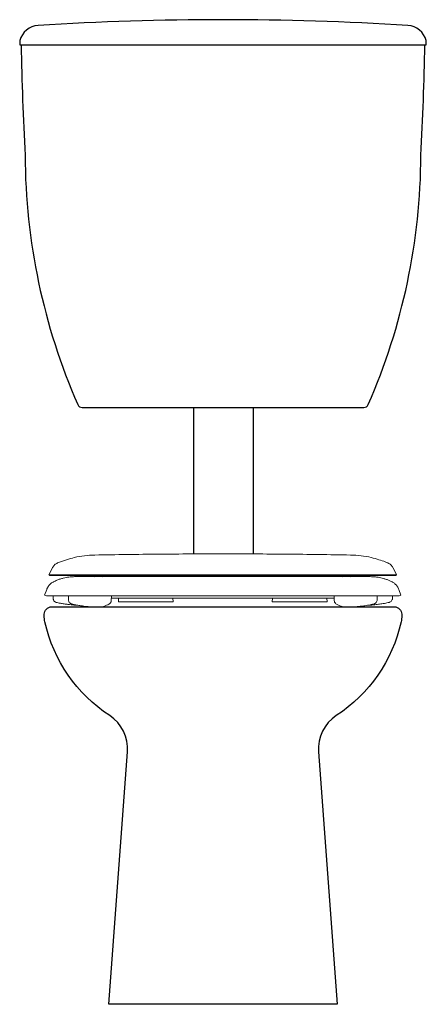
# Model space of a CAD drawing. Header units: millimetres. Extents: x 42.468 to 42.878, y 148.133 to 149.124.
import ezdxf

# ---------------------------------------------------------------- set-up
doc = ezdxf.new("R2010")
doc.units = ezdxf.units.MM
doc.layers.add('BLOCKS', color=3, linetype='Continuous')
doc.layers.add('SANINDUSA', color=3, linetype='Continuous')

msp = doc.modelspace()

# ---------------------------------------------------------------- linework, layer by layer
at = {"layer": 'BLOCKS'}
for p, q in [((42.64307, 148.73363), (42.64307, 148.58623)), ((42.70307, 148.73363), (42.70307, 148.58623))]:
    msp.add_line(p, q, dxfattribs=at)
for points in [[(42.48652, 149.11819, 0.330113), (42.46829, 149.10287, 0.107213), (42.4682, 149.09863), (42.87734, 149.09863, 0.107213), (42.87726, 149.10287, 0.330113), (42.85903, 149.11819, 0.030734)], [(42.85277, 148.52549), (42.85277, 148.52428, -0.054711), (42.85206, 148.51777, -0.19556), (42.78689, 148.42351, 0.27278), (42.76891, 148.38708), (42.78777, 148.13299), (42.55777, 148.13299), (42.57663, 148.38708, 0.27278), (42.55865, 148.42351, -0.19556), (42.49349, 148.51777, -0.054711), (42.49277, 148.52428), (42.49277, 148.52549, -0.414214), (42.50027, 148.53299), (42.84527, 148.53299, -0.414214)]]:
    msp.add_lwpolyline(points, format="xyb", close=True, dxfattribs=at)
msp.add_lwpolyline([(42.4695, 149.09863, 0.009935), (42.47349, 148.98751, 0.102661), (42.52645, 148.73662, 0.297906), (42.53103, 148.73363), (42.81451, 148.73363, 0.297906), (42.81909, 148.73662, 0.102661), (42.87206, 148.98751, 0.009935), (42.87604, 149.09863)], format="xyb", dxfattribs=at)
at = {"layer": 'SANINDUSA', "linetype": 'Continuous', "lineweight": 15}
for p, q in [((42.51519, 148.58047), (42.50614, 148.57713)), ((42.67252, 148.56338), (42.52396, 148.56338)), ((42.67252, 148.56338), (42.82109, 148.56338)), ((42.49525, 148.55055), (42.49313, 148.54474)), ((42.85191, 148.54474), (42.8498, 148.55055)), ((42.50168, 148.54409), (42.50173, 148.54088)), ((42.51706, 148.54409), (42.51715, 148.53928)), ((42.56024, 148.53928), (42.56032, 148.54409)), ((42.56769, 148.54178), (42.56737, 148.53808)), ((42.62268, 148.53808), (42.62236, 148.54178)), ((42.72269, 148.54178), (42.72237, 148.53808)), ((42.77768, 148.53808), (42.77736, 148.54178)), ((42.78473, 148.54409), (42.78481, 148.53928)), ((42.8279, 148.53928), (42.82799, 148.54409)), ((42.84332, 148.54088), (42.84337, 148.54409)), ((42.56737, 148.53808), (42.61881, 148.53808)), ((42.61881, 148.53808), (42.62268, 148.53808)), ((42.72237, 148.53808), (42.77381, 148.53808)), ((42.77381, 148.53808), (42.77768, 148.53808))]:
    msp.add_line(p, q, dxfattribs=at)
at = {"layer": 'SANINDUSA', "linetype": 'Continuous', "lineweight": 15, "flags": 128}
for points in [[(42.50115, 148.57247), (42.49962, 148.56947), (42.49749, 148.5653)], [(42.84756, 148.5653), (42.84543, 148.56947), (42.8439, 148.57247)], [(42.5425, 148.56438), (42.54316, 148.56378), (42.54389, 148.56326)], [(42.55122, 148.5633), (42.55189, 148.56378), (42.55255, 148.56437)], [(42.79249, 148.56438), (42.79316, 148.56378), (42.79389, 148.56326)], [(42.80122, 148.5633), (42.80189, 148.56378), (42.80254, 148.56437)]]:
    msp.add_lwpolyline(points, dxfattribs=at)
at = {"layer": 'SANINDUSA', "linetype": 'Continuous', "lineweight": 15}
for centre, start, end in [((42.49489, 148.54659), 227.17998, 269.99481), ((42.85016, 148.54659), 270.00519, 313.42806)]:
    msp.add_arc(centre, 0.0025, start, end, dxfattribs=at)
for points, knots in [([(42.51519, 148.58047), (42.51779, 148.58122), (42.52372, 148.58294), (42.53327, 148.58462), (42.54023, 148.58496), (42.54372, 148.58513)], [0, 0, 0, 0, 0.279935, 0.63864, 1, 1, 1, 1]), ([(42.67252, 148.58632), (42.65104, 148.58627), (42.6081, 148.58617), (42.56517, 148.58548), (42.54372, 148.58514)], [0, 0, 0, 0, 0.500336, 1, 1, 1, 1]), ([(42.67252, 148.58632), (42.69401, 148.58627), (42.73695, 148.58617), (42.77988, 148.58548), (42.80133, 148.58514)], [0, 0, 0, 0, 0.500339, 1, 1, 1, 1]), ([(42.82986, 148.58047), (42.82726, 148.58122), (42.82133, 148.58294), (42.81178, 148.58462), (42.80482, 148.58496), (42.80133, 148.58513)], [0, 0, 0, 0, 0.279935, 0.63864, 1, 1, 1, 1]), ([(42.82986, 148.58047), (42.83198, 148.57977), (42.83503, 148.57875), (42.838, 148.57751), (42.83891, 148.57713)], [0, 0, 0, 0, 0.692819, 1, 1, 1, 1]), ([(42.50614, 148.57713), (42.5051, 148.57658), (42.50302, 148.57546), (42.50176, 148.57347), (42.50113, 148.57247)], [0, 0, 0, 0, 0.5, 1, 1, 1, 1]), ([(42.83891, 148.57713), (42.83995, 148.57658), (42.84203, 148.57546), (42.84329, 148.57347), (42.84392, 148.57247)], [0, 0, 0, 0, 0.5, 1, 1, 1, 1]), ([(42.49749, 148.5653), (42.49755, 148.56523), (42.49769, 148.56509), (42.49784, 148.56497), (42.49792, 148.56491)], [0, 0, 0, 0, 0.49999, 1, 1, 1, 1]), ([(42.50587, 148.5653), (42.50463, 148.5653), (42.50215, 148.5653), (42.49963, 148.5653), (42.4982, 148.5653), (42.49771, 148.5653), (42.49758, 148.5653), (42.49753, 148.5653), (42.4975, 148.5653), (42.49749, 148.5653), (42.49749, 148.5653)], [0, 0, 0, 0, 0.243007, 0.485928, 0.728845, 0.880628, 0.910449, 0.940272, 0.970098, 1, 1, 1, 1]), ([(42.49792, 148.56491), (42.498, 148.56485), (42.49816, 148.56474), (42.49833, 148.56465), (42.49842, 148.56461)], [0, 0, 0, 0, 0.499988, 1, 1, 1, 1]), ([(42.49842, 148.56461), (42.49851, 148.56457), (42.49869, 148.5645), (42.49887, 148.56445), (42.49897, 148.56443)], [0, 0, 0, 0, 0.500008, 1, 1, 1, 1]), ([(42.67252, 148.56443), (42.66844, 148.56443), (42.66031, 148.56443), (42.64826, 148.56443), (42.63646, 148.56443), (42.62495, 148.56443), (42.61283, 148.56443), (42.60024, 148.56443), (42.58736, 148.56443), (42.57517, 148.56443), (42.56372, 148.56443), (42.5531, 148.56443), (42.54335, 148.56443), (42.53455, 148.56443), (42.52729, 148.56443), (42.52139, 148.56443), (42.51667, 148.56443), (42.5127, 148.56443), (42.50953, 148.56443), (42.50793, 148.56443), (42.50722, 148.56443), (42.50709, 148.56443), (42.50697, 148.56443), (42.50685, 148.56443), (42.50673, 148.56443), (42.50661, 148.56443), (42.50631, 148.56443), (42.50567, 148.56443), (42.50448, 148.56443), (42.50259, 148.56443), (42.50071, 148.56443), (42.49939, 148.56443), (42.49902, 148.56443), (42.49897, 148.56443), (42.49897, 148.56443), (42.49897, 148.56443)], [0, 0, 0, 0, 0.035666, 0.070885, 0.105733, 0.14028, 0.174584, 0.217199, 0.259606, 0.301882, 0.344093, 0.386303, 0.428577, 0.470982, 0.513595, 0.547898, 0.582442, 0.617288, 0.652504, 0.688169, 0.690516, 0.692864, 0.695211, 0.697559, 0.699906, 0.702254, 0.704601, 0.717511, 0.740562, 0.781715, 0.855188, 0.920793, 0.98642, 0.997726, 1, 1, 1, 1]), ([(42.52408, 148.56338), (42.52346, 148.56338), (42.52223, 148.56337), (42.52, 148.56324), (42.51753, 148.56298), (42.51482, 148.56255), (42.51188, 148.5619), (42.50873, 148.56099), (42.5054, 148.5598), (42.50318, 148.55874), (42.50203, 148.5582)], [0, 0, 0, 0, 0.128704, 0.252406, 0.372987, 0.492508, 0.612982, 0.736459, 0.864933, 1, 1, 1, 1]), ([(42.67252, 148.5653), (42.66802, 148.5653), (42.65906, 148.5653), (42.6458, 148.5653), (42.63284, 148.5653), (42.62025, 148.5653), (42.60806, 148.5653), (42.59631, 148.5653), (42.58505, 148.5653), (42.57433, 148.5653), (42.56419, 148.5653), (42.55467, 148.5653), (42.54582, 148.5653), (42.53768, 148.5653), (42.5303, 148.5653), (42.52373, 148.5653), (42.51799, 148.5653), (42.51374, 148.5653), (42.51065, 148.5653), (42.50904, 148.5653), (42.50813, 148.5653), (42.50776, 148.5653), (42.50741, 148.5653), (42.50707, 148.5653), (42.50674, 148.5653), (42.50644, 148.5653), (42.50614, 148.5653), (42.50596, 148.5653), (42.50587, 148.5653)], [0, 0, 0, 0, 0.056646, 0.112527, 0.167788, 0.222555, 0.276936, 0.331027, 0.384909, 0.438655, 0.492329, 0.545995, 0.599713, 0.653547, 0.707569, 0.761857, 0.8165, 0.871606, 0.907176, 0.94302, 0.950097, 0.957186, 0.964288, 0.971403, 0.978531, 0.985674, 0.99283, 1, 1, 1, 1]), ([(42.67252, 148.5653), (42.6764, 148.5653), (42.6841, 148.5653), (42.69554, 148.5653), (42.70676, 148.5653), (42.71893, 148.5653), (42.73194, 148.5653), (42.74558, 148.5653), (42.75859, 148.5653), (42.77091, 148.5653), (42.78247, 148.5653), (42.79321, 148.5653), (42.80304, 148.5653), (42.81192, 148.5653), (42.81922, 148.5653), (42.82513, 148.5653), (42.82985, 148.5653), (42.8338, 148.5653), (42.83702, 148.5653), (42.83845, 148.5653), (42.83917, 148.5653)], [0, 0, 0, 0, 0.048693, 0.09681, 0.144444, 0.191679, 0.254155, 0.316205, 0.377957, 0.439521, 0.500996, 0.562476, 0.624052, 0.685826, 0.747908, 0.79744, 0.847323, 0.897643, 0.948498, 1, 1, 1, 1]), ([(42.67252, 148.56443), (42.67699, 148.56443), (42.68587, 148.56443), (42.69902, 148.56443), (42.71186, 148.56443), (42.72434, 148.56443), (42.73643, 148.56443), (42.74807, 148.56443), (42.75923, 148.56443), (42.76985, 148.56443), (42.77991, 148.56443), (42.78934, 148.56443), (42.79811, 148.56443), (42.80618, 148.56443), (42.81349, 148.56443), (42.82001, 148.56443), (42.82569, 148.56443), (42.82944, 148.56443), (42.8318, 148.56443), (42.83315, 148.56443), (42.83438, 148.56443), (42.83549, 148.56443), (42.83648, 148.56443), (42.83726, 148.56443), (42.83779, 148.56443), (42.83869, 148.56443), (42.84042, 148.56443), (42.84255, 148.56443), (42.84434, 148.56443), (42.84542, 148.56443), (42.84585, 148.56443), (42.84598, 148.56443), (42.84603, 148.56443), (42.84606, 148.56443), (42.8461, 148.56443), (42.84607, 148.56443), (42.84606, 148.56443)], [0, 0, 0, 0, 0.038983, 0.077439, 0.115469, 0.153159, 0.190583, 0.227808, 0.264888, 0.301875, 0.338813, 0.375744, 0.412711, 0.449759, 0.486935, 0.524294, 0.561899, 0.59982, 0.613233, 0.626699, 0.640223, 0.653808, 0.66746, 0.681183, 0.691001, 0.696732, 0.732751, 0.797049, 0.854448, 0.911851, 0.957683, 0.966688, 0.975693, 0.984699, 0.997421, 1, 1, 1, 1]), ([(42.84302, 148.5582), (42.84207, 148.55866), (42.84018, 148.55956), (42.83727, 148.56067), (42.83439, 148.56157), (42.83156, 148.56228), (42.82878, 148.5628), (42.82607, 148.56315), (42.82342, 148.56335), (42.8218, 148.56337), (42.82097, 148.56338)], [0, 0, 0, 0, 0.110653, 0.2197341, 0.3303994, 0.4457151, 0.5684125, 0.7006021, 0.8440117, 1, 1, 1, 1]), ([(42.83917, 148.5653), (42.83922, 148.5653), (42.83932, 148.5653), (42.83947, 148.5653), (42.83961, 148.5653), (42.83976, 148.5653), (42.8399, 148.5653), (42.84004, 148.5653), (42.84018, 148.5653), (42.84056, 148.5653), (42.84183, 148.5653), (42.8437, 148.5653), (42.84575, 148.5653), (42.84722, 148.5653), (42.84744, 148.5653), (42.84754, 148.5653)], [0, 0, 0, 0, 0.009028, 0.018057, 0.027084, 0.036113, 0.04514, 0.054167, 0.063194, 0.072221, 0.128957, 0.318913, 0.50883, 0.761486, 1, 1, 1, 1]), ([(42.84608, 148.56443), (42.84617, 148.56445), (42.84636, 148.5645), (42.84654, 148.56457), (42.84663, 148.56461)], [0, 0, 0, 0, 0.499992, 1, 1, 1, 1]), ([(42.84663, 148.56461), (42.84672, 148.56465), (42.84689, 148.56474), (42.84705, 148.56485), (42.84713, 148.56491)], [0, 0, 0, 0, 0.500012, 1, 1, 1, 1]), ([(42.84713, 148.56491), (42.84721, 148.56497), (42.84736, 148.56509), (42.84749, 148.56523), (42.84756, 148.5653)], [0, 0, 0, 0, 0.50001, 1, 1, 1, 1]), ([(42.50223, 148.55827), (42.50204, 148.55818), (42.50129, 148.55785), (42.50012, 148.55706), (42.49871, 148.5559), (42.49744, 148.55453), (42.49635, 148.55294), (42.49562, 148.55159), (42.49534, 148.55075), (42.49527, 148.55052)], [0, 0, 0, 0, 0.060348, 0.228738, 0.395438, 0.570895, 0.751064, 0.934116, 1, 1, 1, 1]), ([(42.84979, 148.55053), (42.84959, 148.55103), (42.84918, 148.55211), (42.84827, 148.55361), (42.84719, 148.555), (42.846, 148.5562), (42.84473, 148.5572), (42.84367, 148.55788), (42.84302, 148.55819), (42.84282, 148.55828)], [0, 0, 0, 0, 0.151509, 0.323452, 0.48855, 0.646662, 0.797394, 0.94008, 1, 1, 1, 1]), ([(42.49489, 148.54409), (42.49495, 148.54409), (42.49507, 148.54409), (42.49663, 148.54409), (42.49843, 148.54409), (42.50052, 148.54409), (42.50256, 148.54409), (42.50528, 148.54409), (42.50876, 148.54409), (42.51345, 148.54409), (42.51963, 148.54409), (42.5274, 148.54409), (42.53626, 148.54409), (42.54603, 148.54409), (42.55664, 148.54409), (42.56797, 148.54409), (42.58004, 148.54409), (42.59274, 148.54409), (42.60602, 148.54409), (42.61978, 148.54409), (42.63391, 148.54409), (42.64749, 148.54409), (42.66039, 148.54409), (42.66848, 148.54409), (42.67252, 148.54409)], [0, 0, 0, 0, 0.081382, 0.174864, 0.268272, 0.301836, 0.335508, 0.36918, 0.402782, 0.436287, 0.47844, 0.520754, 0.56307, 0.605226, 0.646042, 0.687005, 0.727971, 0.76879, 0.809566, 0.850488, 0.891411, 0.932189, 0.966095, 1, 1, 1, 1]), ([(42.50173, 148.54088), (42.50187, 148.54044), (42.50213, 148.53957), (42.50315, 148.53825), (42.50423, 148.53776), (42.50489, 148.53747)], [0, 0, 0, 0, 0.280728, 0.56143, 1, 1, 1, 1]), ([(42.56029, 148.54215), (42.56049, 148.54205), (42.56091, 148.54183), (42.56138, 148.5418), (42.56163, 148.54178)], [0, 0, 0, 0, 0.469068, 1, 1, 1, 1]), ([(42.56607, 148.54178), (42.5655, 148.54178), (42.56435, 148.54178), (42.56266, 148.54178), (42.56203, 148.54178), (42.56163, 148.54178)], [0, 0, 0, 0, 0.25817, 0.516437, 1, 1, 1, 1]), ([(42.67252, 148.54178), (42.6698, 148.54178), (42.66435, 148.54178), (42.65495, 148.54178), (42.64442, 148.54178), (42.63299, 148.54178), (42.62206, 148.54178), (42.61177, 148.54178), (42.60225, 148.54178), (42.59373, 148.54178), (42.5863, 148.54178), (42.57996, 148.54178), (42.57468, 148.54178), (42.57059, 148.54178), (42.56758, 148.54178), (42.56658, 148.54178), (42.56607, 148.54178)], [0, 0, 0, 0, 0.051904, 0.103809, 0.180043, 0.25652, 0.332754, 0.408965, 0.485418, 0.561628, 0.634645, 0.707875, 0.780892, 0.853849, 0.927023, 1, 1, 1, 1]), ([(42.85016, 148.54409), (42.8501, 148.54409), (42.84998, 148.54409), (42.84842, 148.54409), (42.84662, 148.54409), (42.84453, 148.54409), (42.84249, 148.54409), (42.83977, 148.54409), (42.83629, 148.54409), (42.8316, 148.54409), (42.82542, 148.54409), (42.81765, 148.54409), (42.80879, 148.54409), (42.79902, 148.54409), (42.78841, 148.54409), (42.77708, 148.54409), (42.76501, 148.54409), (42.75231, 148.54409), (42.73903, 148.54409), (42.72527, 148.54409), (42.71114, 148.54409), (42.69756, 148.54409), (42.68466, 148.54409), (42.67657, 148.54409), (42.67252, 148.54409)], [0, 0, 0, 0, 0.081382, 0.174864, 0.268272, 0.301836, 0.335508, 0.36918, 0.402782, 0.436287, 0.47844, 0.520754, 0.56307, 0.605226, 0.646042, 0.687005, 0.727971, 0.76879, 0.809566, 0.850488, 0.891411, 0.932189, 0.966095, 1, 1, 1, 1]), ([(42.67252, 148.54178), (42.67642, 148.54178), (42.68431, 148.54178), (42.69608, 148.54178), (42.70766, 148.54178), (42.71881, 148.54178), (42.72935, 148.54178), (42.73919, 148.54178), (42.74749, 148.54178), (42.75437, 148.54178), (42.76001, 148.54178), (42.76501, 148.54178), (42.76932, 148.54178), (42.77289, 148.54178), (42.7757, 148.54178), (42.77782, 148.54178), (42.77859, 148.54178), (42.77897, 148.54178)], [0, 0, 0, 0, 0.074057, 0.150289, 0.226764, 0.302996, 0.379211, 0.455668, 0.531883, 0.590311, 0.648958, 0.707604, 0.766032, 0.82441, 0.883002, 0.941607, 1, 1, 1, 1]), ([(42.77897, 148.54178), (42.77955, 148.54178), (42.7807, 148.54178), (42.78239, 148.54178), (42.78301, 148.54178), (42.78342, 148.54178)], [0, 0, 0, 0, 0.258165, 0.516426, 1, 1, 1, 1]), ([(42.78476, 148.5421), (42.7846, 148.54202), (42.78422, 148.54182), (42.78379, 148.5418), (42.78354, 148.54178)], [0, 0, 0, 0, 0.412274, 1, 1, 1, 1]), ([(42.84331, 148.54088), (42.84318, 148.54044), (42.84292, 148.53957), (42.8419, 148.53825), (42.84082, 148.53776), (42.84016, 148.53747)], [0, 0, 0, 0, 0.280728, 0.56143, 1, 1, 1, 1]), ([(42.50465, 148.53754), (42.50609, 148.53718), (42.50883, 148.53651), (42.51284, 148.53597), (42.51645, 148.53547), (42.51996, 148.53506), (42.52327, 148.53477), (42.52549, 148.53465), (42.52648, 148.53459)], [0, 0, 0, 0, 0.200903, 0.3842208, 0.5494368, 0.6966274, 0.865181, 1, 1, 1, 1]), ([(42.51715, 148.53928), (42.51729, 148.53883), (42.51756, 148.53797), (42.51838, 148.53698), (42.51929, 148.53631), (42.51994, 148.53608), (42.52026, 148.53597)], [0, 0, 0, 0, 0.285455, 0.545193, 0.782737, 1, 1, 1, 1]), ([(42.52066, 148.53587), (42.52168, 148.53558), (42.52398, 148.53494), (42.52751, 148.53442), (42.53102, 148.53388), (42.53442, 148.53346), (42.53761, 148.53316), (42.54049, 148.53299), (42.54269, 148.53288), (42.54433, 148.53281), (42.54596, 148.53276), (42.54781, 148.53275), (42.5501, 148.53291), (42.55272, 148.53341), (42.55542, 148.53439), (42.55713, 148.53535), (42.55792, 148.53579)], [0, 0, 0, 0, 0.084977, 0.190263, 0.284959, 0.368934, 0.464359, 0.541112, 0.599612, 0.639912, 0.6735, 0.727398, 0.782279, 0.849951, 0.931202, 1, 1, 1, 1]), ([(42.55789, 148.53581), (42.55819, 148.53599), (42.55879, 148.53637), (42.55951, 148.53719), (42.56005, 148.53817), (42.56017, 148.53891), (42.56024, 148.53928)], [0, 0, 0, 0, 0.236822, 0.482107, 0.736389, 1, 1, 1, 1]), ([(42.78481, 148.53928), (42.78491, 148.53878), (42.78505, 148.53804), (42.78557, 148.53717), (42.78607, 148.5365), (42.78672, 148.53603), (42.78715, 148.53572)], [0, 0, 0, 0, 0.332145, 0.495074, 0.660255, 1, 1, 1, 1]), ([(42.78713, 148.53579), (42.78799, 148.53531), (42.78974, 148.53432), (42.79235, 148.5334), (42.79457, 148.53297), (42.79627, 148.53281), (42.79791, 148.53275), (42.8, 148.53278), (42.80271, 148.5329), (42.80606, 148.53306), (42.81004, 148.53338), (42.81466, 148.53398), (42.81954, 148.53463), (42.8228, 148.53548), (42.82434, 148.53588)], [0, 0, 0, 0, 0.074661, 0.153224, 0.210172, 0.24661, 0.284476, 0.339517, 0.411489, 0.500242, 0.60638, 0.73041, 0.872438, 1, 1, 1, 1]), ([(42.81868, 148.53461), (42.81959, 148.53466), (42.82196, 148.53478), (42.82587, 148.53512), (42.83051, 148.53573), (42.83541, 148.53636), (42.83871, 148.53714), (42.8404, 148.53754)], [0, 0, 0, 0, 0.123882, 0.324465, 0.537379, 0.762826, 1, 1, 1, 1]), ([(42.82484, 148.53596), (42.82515, 148.53607), (42.82579, 148.53631), (42.82668, 148.53698), (42.82749, 148.53797), (42.82776, 148.53883), (42.8279, 148.53928)], [0, 0, 0, 0, 0.210963, 0.447008, 0.709307, 1, 1, 1, 1])]:
    msp.add_open_spline(points, degree=3, knots=knots, dxfattribs=at)

doc.saveas('drawing.dxf')
